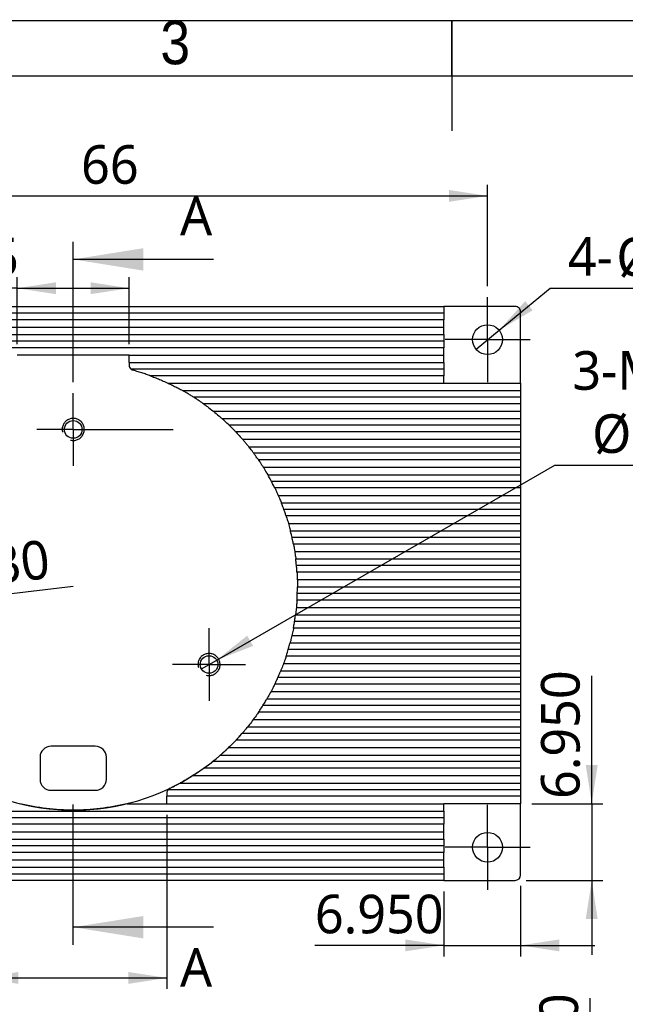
# Model space of a CAD drawing. Header units: millimetres. Extents: x 3 to 207, y 3 to 294.
# Tile 7 of 8: x 66 to 121, y 205 to 294. Entities that reach past the tile are written whole.
import ezdxf

# ---------------------------------------------------------------- set-up
doc = ezdxf.new("R2010")
doc.units = ezdxf.units.MM
doc.linetypes.add('CENTERX2', pattern=[20.32, 12.7, -2.54, 2.54, -2.54])
doc.linetypes.add('PHANTOM', pattern=[12.7, 6.35, -1.27, 1.27, -1.27, 1.27, -1.27])
for name, color, linetype in [('中心符号线', 7, 'CENTERX2'), ('几何体', 7, 'Continuous'), ('剖面线', 4, 'Continuous'), ('尺寸', 3, 'Continuous'), ('注释', 7, 'Continuous'), ('草图直线', 1, 'Continuous'), ('装饰螺纹线', 6, 'PHANTOM')]:
    doc.layers.add(name, color=color, linetype=linetype)
doc.styles.add('SLDTEXTSTYLE0', font='MSYH.TTC', dxfattribs={"bigfont": 'bigfont'})
doc.styles.add('SLDTEXTSTYLE1', font='MSYH.TTC')
doc.styles.add('SLDTEXTSTYLE2', font='GOTHIC.TTF', dxfattribs={"width": 0.913})
doc.dimstyles.new('SLDDIMSTYLE1', dxfattribs={"dimtxt": 3.5, "dimasz": 3.5, "dimexe": 0, "dimexo": 0.0625, "dimgap": 0.875, "dimtad": 0, "dimtih": 1, "dimtoh": 1, "dimdec": 3, "dimrnd": 1e-09, "dimzin": 4, "dimdsep": 46, "dimtxsty": 'SLDTEXTSTYLE1', "dimblk1": 'NONE', "dimsah": 1, "dimcen": 0, "dimadec": 0, "dimazin": 1, "dimtfac": 1, "dimtdec": 3, "dimtmove": 0, "dimatfit": 3, "dimldrblk": 'NONE', "dimfxl": 1, "dimfrac": 2, "dimtolj": 1, "dimtzin": 12, "dimarcsym": 0})
doc.dimstyles.new('SLDDIMSTYLE2', dxfattribs={"dimtxt": 3.5, "dimasz": 3.5, "dimexe": 0, "dimexo": 0.0625, "dimgap": 0.875, "dimtad": 0, "dimtih": 1, "dimtoh": 1, "dimdec": 6, "dimrnd": 1e-09, "dimzin": 12, "dimdsep": 46, "dimtxsty": 'SLDTEXTSTYLE1', "dimblk1": 'NONE', "dimsah": 1, "dimcen": 0, "dimadec": 0, "dimazin": 3, "dimtfac": 1, "dimtdec": 3, "dimtmove": 0, "dimatfit": 3, "dimldrblk": 'NONE', "dimfxl": 1, "dimfrac": 2, "dimtolj": 1, "dimtzin": 12, "dimarcsym": 0})
doc.dimstyles.new('SLDDIMSTYLE3', dxfattribs={"dimtxt": 3.5, "dimasz": 3.5, "dimexe": 0, "dimexo": 0.0625, "dimgap": 0.875, "dimtad": 1, "dimdec": 0, "dimrnd": 1e-09, "dimzin": 12, "dimdsep": 46, "dimtxsty": 'SLDTEXTSTYLE1', "dimsah": 1, "dimcen": 0.09, "dimadec": 0, "dimazin": 3, "dimtfac": 1, "dimtdec": 0, "dimtofl": 0, "dimtmove": 0, "dimatfit": 3, "dimfxl": 1, "dimfrac": 2, "dimtolj": 1, "dimtzin": 12, "dimarcsym": 0})
doc.dimstyles.new('SLDDIMSTYLE6', dxfattribs={"dimtxt": 3.5, "dimasz": 3.5, "dimexe": 0, "dimexo": 0.0625, "dimgap": 0.875, "dimtad": 1, "dimrnd": 1e-09, "dimzin": 4, "dimdsep": 46, "dimtxsty": 'SLDTEXTSTYLE1', "dimsah": 1, "dimcen": 0, "dimadec": 0, "dimazin": 1, "dimtfac": 1, "dimtofl": 0, "dimtmove": 0, "dimatfit": 3, "dimfxl": 1, "dimfrac": 2, "dimtolj": 1, "dimtzin": 12, "dimarcsym": 0})
doc.dimstyles.new('SLDDIMSTYLE7', dxfattribs={"dimtxt": 3.5, "dimasz": 3.5, "dimexe": 0, "dimexo": 0.0625, "dimgap": 0.875, "dimtad": 1, "dimdec": 3, "dimrnd": 1e-09, "dimzin": 12, "dimdsep": 46, "dimtxsty": 'SLDTEXTSTYLE1', "dimsah": 1, "dimcen": 0.09, "dimadec": 0, "dimazin": 3, "dimtfac": 1, "dimtdec": 3, "dimtofl": 0, "dimtmove": 0, "dimatfit": 3, "dimfxl": 1, "dimfrac": 2, "dimtolj": 1, "dimtzin": 12, "dimarcsym": 0})
doc.dimstyles.new('SLDDIMSTYLE8', dxfattribs={"dimtxt": 3.5, "dimasz": 3.5, "dimexe": 0, "dimexo": 0.0625, "dimgap": 0.875, "dimtad": 1, "dimdec": 3, "dimrnd": 1e-09, "dimzin": 4, "dimdsep": 46, "dimtxsty": 'SLDTEXTSTYLE1', "dimsah": 1, "dimcen": 0.09, "dimadec": 0, "dimazin": 1, "dimtfac": 1, "dimtdec": 3, "dimtmove": 0, "dimatfit": 0, "dimfxl": 1, "dimfrac": 2, "dimtolj": 1, "dimtzin": 12, "dimarcsym": 0})
doc.dimstyles.new('SLDDIMSTYLE9', dxfattribs={"dimtxt": 3.5, "dimasz": 3.5, "dimexe": 0, "dimexo": 0.0625, "dimgap": 0.875, "dimtad": 1, "dimrnd": 1e-09, "dimzin": 4, "dimdsep": 46, "dimtxsty": 'SLDTEXTSTYLE1', "dimsah": 1, "dimcen": 0.09, "dimadec": 0, "dimazin": 1, "dimtfac": 1, "dimtofl": 0, "dimtmove": 0, "dimatfit": 3, "dimfxl": 1, "dimfrac": 2, "dimtolj": 1, "dimtzin": 12, "dimarcsym": 0})

# ---------------------------------------------------------------- blocks, each defined once
blk = doc.blocks.new('_D')
at = {"layer": '尺寸'}
for p, q in [((109.282, 265.947), (113.922, 269.75)), ((113.922, 269.75), (156.258, 269.75)), ((107.194, 264.235), (109.282, 265.947))]:
    blk.add_line(p, q, dxfattribs=at)
blk.add_solid([(109.282, 265.947), (112.33, 267.749), (111.648, 268.582)], dxfattribs=at)
at = {"layer": '尺寸', "char_height": 3.5, "attachment_point": 1}
for s, insert, style in [(' 2.700 完全贯穿', (125.312, 274.376), 'SLDTEXTSTYLE0'), ('4-', (115.509, 274.376), 'SLDTEXTSTYLE1'), ('%%c', (119.904, 274.342), 'SLDTEXTSTYLE1')]:
    blk.add_mtext(s, dxfattribs=dict(at, insert=insert, style=style))
blk = doc.blocks.new('_None')
blk = doc.blocks.new('_D_1')
at = {"layer": '尺寸'}
for p, q in [((83.712, 236.054), (114.329, 253.73)), ((114.329, 253.73), (155.851, 253.73)), ((82.327, 235.254), (83.712, 236.054))]:
    blk.add_line(p, q, dxfattribs=at)
blk.add_solid([(83.712, 236.054), (87.013, 237.337), (86.474, 238.27)], dxfattribs=at)
at = {"layer": '尺寸', "char_height": 3.5, "attachment_point": 1}
for s, insert, style in [('3-M2 - 6H 完全贯穿', (115.916, 264.049), 'SLDTEXTSTYLE0'), (' 1.600 完全贯穿', (123.114, 258.356), 'SLDTEXTSTYLE0'), ('%%c', (117.707, 258.322), 'SLDTEXTSTYLE1')]:
    blk.add_mtext(s, dxfattribs=dict(at, insert=insert, style=style))
blk = doc.blocks.new('_D_3')
at = {"layer": '尺寸'}
for p, q in [((42.238, 269.941), (42.238, 279.119)), ((108.238, 269.941), (108.238, 279.119)), ((42.238, 278.119), (108.238, 278.119))]:
    blk.add_line(p, q, dxfattribs=at)
for points in [[(42.238, 278.119), (45.738, 277.581), (45.738, 278.658)], [(108.238, 278.119), (104.738, 278.658), (104.738, 277.581)]]:
    blk.add_solid(points, dxfattribs=at)
at = {"layer": '尺寸', "insert": (71.435, 282.711), "char_height": 3.5, "attachment_point": 1, "style": 'SLDTEXTSTYLE1'}
blk.add_mtext('66', dxfattribs=at)
blk = doc.blocks.new('_D_6')
at = {"layer": '尺寸'}
for q in [(70.722, 242.754), (43.877, 239.589)]:
    blk.add_line((50.562, 240.377), q, dxfattribs=at)
blk.add_arc((70.722, 242.754), 20.3, 183.90379, 318.22514, dxfattribs=at)
blk.add_solid([(50.562, 240.377), (47.023, 240.502), (47.149, 239.432)], dxfattribs=at)
at = {"layer": '尺寸', "insert": (53.957, 245.287), "char_height": 3.5, "attachment_point": 1, "rotation": 6.72396, "style": 'SLDTEXTSTYLE1'}
blk.add_mtext('R20.30', dxfattribs=at)
blk = doc.blocks.new('_D_7')
at = {"layer": '尺寸'}
for p, q in [((62.239, 222.041), (62.239, 206.252)), ((79.205, 222.041), (79.205, 206.252)), ((62.239, 207.252), (48.475, 207.252)), ((62.239, 207.252), (79.205, 207.252))]:
    blk.add_line(p, q, dxfattribs=at)
for points in [[(62.239, 207.252), (65.739, 206.714), (65.739, 207.791)], [(79.205, 207.252), (75.705, 207.791), (75.705, 206.714)]]:
    blk.add_solid(points, dxfattribs=at)
at = {"layer": '尺寸', "insert": (48.475, 211.845), "char_height": 3.5, "attachment_point": 1, "style": 'SLDTEXTSTYLE1'}
blk.add_mtext('16.965', dxfattribs=at)
blk = doc.blocks.new('_D_8')
at = {"layer": '尺寸'}
for p, q in [((65.654, 264.681), (65.654, 270.75)), ((75.79, 264.681), (75.79, 270.75)), ((65.654, 269.75), (51.556, 269.75)), ((65.654, 269.75), (75.79, 269.75))]:
    blk.add_line(p, q, dxfattribs=at)
for points in [[(65.654, 269.75), (69.154, 269.211), (69.154, 270.288)], [(75.79, 269.75), (72.29, 270.288), (72.29, 269.211)]]:
    blk.add_solid(points, dxfattribs=at)
at = {"layer": '尺寸', "insert": (51.556, 274.342), "char_height": 3.5, "attachment_point": 1, "style": 'SLDTEXTSTYLE1'}
blk.add_mtext('10.135', dxfattribs=at)
blk = doc.blocks.new('_D_9')
at = {"layer": '尺寸'}
for p, q in [((104.288, 215.091), (104.288, 209.202)), ((111.238, 215.591), (111.238, 209.202)), ((104.288, 210.202), (92.608, 210.202)), ((104.288, 210.202), (111.238, 210.202)), ((111.238, 210.202), (117.969, 210.202))]:
    blk.add_line(p, q, dxfattribs=at)
for points in [[(104.288, 210.202), (100.788, 210.74), (100.788, 209.663)], [(111.238, 210.202), (114.738, 209.663), (114.738, 210.74)]]:
    blk.add_solid(points, dxfattribs=at)
at = {"layer": '尺寸', "insert": (92.608, 214.794), "char_height": 3.5, "attachment_point": 1, "style": 'SLDTEXTSTYLE1'}
blk.add_mtext('6.950', dxfattribs=at)
blk = doc.blocks.new('_D_10')
at = {"layer": '尺寸'}
for p, q in [((117.673, 223.041), (117.673, 234.625)), ((112.238, 223.041), (118.673, 223.041)), ((117.673, 223.041), (117.673, 216.091)), ((111.738, 216.091), (118.673, 216.091)), ((117.673, 216.091), (117.673, 209.36))]:
    blk.add_line(p, q, dxfattribs=at)
for points in [[(117.673, 223.041), (118.211, 226.541), (117.134, 226.541)], [(117.673, 216.091), (117.134, 212.591), (118.211, 212.591)]]:
    blk.add_solid(points, dxfattribs=at)
at = {"layer": '尺寸', "insert": (113.08, 223.474), "char_height": 3.5, "attachment_point": 1, "rotation": 90, "style": 'SLDTEXTSTYLE1'}
blk.add_mtext('6.950', dxfattribs=at)
blk = doc.blocks.new('SW_CENTERMARKSYMBOL_1')
at = {"layer": '中心符号线', "color": 0}
for p, q in [((0, 2.5), (0, 3.3)), ((0, 0), (0, 2.5)), ((-2.5, 0), (-3.3, 0)), ((0, 0), (-2.5, 0)), ((0, 0), (0, -2.5)), ((0, 0), (2.5, 0)), ((2.5, 0), (3.3, 0)), ((0, -2.5), (0, -3.3))]:
    blk.add_line(p, q, dxfattribs=at)
blk = doc.blocks.new('SW_CENTERMARKSYMBOL_2')
at = {"layer": '中心符号线', "color": 0}
for p, q in [((0, 2.5), (0, 3.3)), ((0, 0), (0, 2.5)), ((-2.5, 0), (-3.3, 0)), ((0, 0), (-2.5, 0)), ((0, 0), (0, -2.5)), ((0, 0), (2.5, 0)), ((2.5, 0), (9.049, 0)), ((0, -2.5), (0, -3.3))]:
    blk.add_line(p, q, dxfattribs=at)
blk = doc.blocks.new('SW_CENTERMARKSYMBOL_5')
at = {"layer": '中心符号线', "color": 0}
for p, q in [((0, 2.5), (0, 3.85)), ((0, 0), (0, 2.5)), ((-2.5, 0), (-3.85, 0)), ((0, 0), (-2.5, 0)), ((0, 0), (0, -2.5)), ((0, 0), (2.5, 0)), ((2.5, 0), (3.85, 0)), ((0, -2.5), (0, -3.85))]:
    blk.add_line(p, q, dxfattribs=at)
blk = doc.blocks.new('SW_CENTERMARKSYMBOL_6')
at = {"layer": '中心符号线', "color": 0}
for p, q in [((0, 2.5), (0, 3.85)), ((0, 0), (0, 2.5)), ((-2.5, 0), (-3.85, 0)), ((0, 0), (-2.5, 0)), ((0, 0), (0, -2.5)), ((0, 0), (2.5, 0)), ((2.5, 0), (3.85, 0)), ((0, -2.5), (0, -3.85))]:
    blk.add_line(p, q, dxfattribs=at)
blk = doc.blocks.new('_D_11')
at = {"layer": '尺寸'}
for p, q in [((117.528, 196.315), (117.528, 205.43)), ((112.238, 196.315), (118.528, 196.315)), ((117.528, 196.315), (117.528, 187.815)), ((111.738, 187.815), (118.528, 187.815))]:
    blk.add_line(p, q, dxfattribs=at)
for points in [[(117.528, 196.315), (116.99, 192.815), (118.067, 192.815)], [(117.528, 187.815), (118.067, 191.315), (116.99, 191.315)]]:
    blk.add_solid(points, dxfattribs=at)
at = {"layer": '尺寸', "insert": (112.936, 196.807), "char_height": 3.5, "attachment_point": 1, "rotation": 90, "style": 'SLDTEXTSTYLE1'}
blk.add_mtext('8.50', dxfattribs=at)

msp = doc.modelspace()

# ---------------------------------------------------------------- linework, layer by layer
at = {"layer": '几何体'}
for p, q in [((46.1877897, 268.09096), (104.2878997, 268.09096)), ((104.2878997, 268.09096), (104.2878997, 267.49096)), ((110.7378997, 268.09096), (104.2878997, 268.09096)), ((104.2878997, 267.49096), (46.1877897, 267.49096)), ((104.2878997, 266.89096), (46.1877897, 266.89096)), ((104.2878997, 267.49096), (104.2878997, 266.89096)), ((104.2878997, 266.22096), (104.2878997, 266.89096)), ((111.2378997, 261.14096), (111.2378997, 267.5909156)), ((46.1877897, 266.22096), (104.2878997, 266.22096)), ((104.2878997, 265.55096), (104.2878997, 266.22096)), ((46.1877897, 265.55096), (104.2878997, 265.55096)), ((104.2878997, 265.55096), (104.2878997, 264.95096)), ((104.2878997, 264.95096), (46.1877897, 264.95096)), ((104.2878997, 264.35096), (46.1877897, 264.35096)), ((104.2878997, 264.95096), (104.2878997, 264.35096)), ((104.2878997, 263.68096), (104.2878997, 264.35096)), ((75.7897973, 263.68096), (65.654414, 263.68096)), ((75.7897973, 263.01096), (75.7897973, 263.68096)), ((75.7897973, 263.68096), (104.2878997, 263.68096)), ((104.2878997, 263.01096), (104.2878997, 263.68096)), ((75.7897973, 263.01096), (104.2878997, 263.01096)), ((75.7897973, 263.01096), (75.7897973, 262.7946623)), ((104.2878997, 262.41096), (75.9692157, 262.41096)), ((104.2878997, 263.01096), (104.2878997, 262.41096)), ((104.2878997, 262.41096), (104.2878997, 261.81096)), ((104.2878997, 261.81096), (77.7156906, 261.81096)), ((104.2878997, 261.14096), (104.2878997, 261.81096)), ((79.3243193, 261.14096), (104.2878997, 261.14096)), ((104.2878997, 261.14096), (111.2378997, 261.14096)), ((111.2378997, 261.14096), (111.2378997, 260.47096)), ((80.631098, 260.47096), (111.2378997, 260.47096)), ((111.2378997, 259.87096), (81.63489, 259.87096)), ((111.2378997, 260.47096), (111.2378997, 259.87096)), ((111.2378997, 259.87096), (111.2378997, 259.27096)), ((111.2378997, 259.27096), (82.5233595, 259.27096)), ((111.2378997, 259.27096), (111.2378997, 258.60096)), ((83.4088642, 258.60096), (111.2378997, 258.60096)), ((84.2032144, 257.93096), (111.2378997, 257.93096)), ((111.2378997, 258.60096), (111.2378997, 257.93096)), ((111.2378997, 257.93096), (111.2378997, 257.33096)), ((111.2378997, 257.33096), (84.8498452, 257.33096)), ((111.2378997, 257.33096), (111.2378997, 256.73096)), ((111.2378997, 256.73096), (85.4437141, 256.73096)), ((111.2378997, 256.73096), (111.2378997, 256.06096)), ((86.0520243, 256.06096), (111.2378997, 256.06096)), ((86.6088692, 255.39096), (111.2378997, 255.39096)), ((111.2378997, 256.06096), (111.2378997, 255.39096)), ((111.2378997, 255.39096), (111.2378997, 254.79096)), ((111.2378997, 254.79096), (87.0681751, 254.79096)), ((111.2378997, 254.79096), (111.2378997, 254.19096)), ((111.2378997, 254.19096), (87.4934716, 254.19096)), ((87.9312825, 253.52096), (111.2378997, 253.52096)), ((111.2378997, 254.19096), (111.2378997, 253.52096)), ((111.2378997, 253.52096), (111.2378997, 252.85096)), ((88.3327563, 252.85096), (111.2378997, 252.85096)), ((111.2378997, 252.85096), (111.2378997, 252.25096)), ((111.2378997, 252.25096), (88.6634475, 252.25096)), ((111.2378997, 251.65096), (88.9684335, 251.65096)), ((111.2378997, 252.25096), (111.2378997, 251.65096)), ((111.2378997, 251.65096), (111.2378997, 250.98096)), ((89.2801748, 250.98096), (111.2378997, 250.98096)), ((111.2378997, 250.98096), (111.2378997, 250.31096)), ((89.5629543, 250.31096), (111.2378997, 250.31096)), ((111.2378997, 250.31096), (111.2378997, 249.71096)), ((111.2378997, 249.71096), (89.792667, 249.71096)), ((111.2378997, 249.11096), (90.0009812, 249.11096)), ((111.2378997, 249.71096), (111.2378997, 249.11096)), ((111.2378997, 249.11096), (111.2378997, 248.44096)), ((90.2091498, 248.44096), (111.2378997, 248.44096)), ((111.2378997, 248.44096), (111.2378997, 247.77096)), ((90.3923101, 247.77096), (111.2378997, 247.77096)), ((111.2378997, 247.17096), (90.5356786, 247.17096)), ((111.2378997, 247.77096), (111.2378997, 247.17096)), ((111.2378997, 247.17096), (111.2378997, 246.57096)), ((111.2378997, 246.57096), (90.6599692, 246.57096)), ((111.2378997, 246.57096), (111.2378997, 245.90096)), ((90.7766476, 245.90096), (111.2378997, 245.90096)), ((111.2378997, 245.90096), (111.2378997, 245.23096)), ((90.8703836, 245.23096), (111.2378997, 245.23096)), ((111.2378997, 244.63096), (90.9351172, 244.63096)), ((111.2378997, 245.23096), (111.2378997, 244.63096)), ((111.2378997, 244.63096), (111.2378997, 244.03096)), ((111.2378997, 244.03096), (90.9818827, 244.03096)), ((111.2378997, 244.03096), (111.2378997, 243.36096)), ((91.0130203, 243.36096), (111.2378997, 243.36096)), ((91.0220088, 242.69096), (111.2378997, 242.69096)), ((111.2378997, 243.36096), (111.2378997, 242.69096)), ((111.2378997, 242.69096), (111.2378997, 242.09096)), ((111.2378997, 242.09096), (91.011285, 242.09096)), ((111.2378997, 242.09096), (111.2378997, 241.49096)), ((111.2378997, 241.49096), (90.9827949, 241.49096)), ((111.2378997, 241.49096), (111.2378997, 240.82096)), ((90.8545627, 240.15096), (111.2378997, 240.15096)), ((90.9298907, 240.82096), (111.2378997, 240.82096)), ((111.2378997, 240.82096), (111.2378997, 240.15096)), ((111.2378997, 240.15096), (111.2378997, 239.55096)), ((111.2378997, 239.55096), (90.7678673, 239.55096)), ((111.2378997, 239.55096), (111.2378997, 238.95096)), ((90.5232354, 238.28096), (111.2378997, 238.28096)), ((111.2378997, 238.95096), (90.6627498, 238.95096)), ((111.2378997, 238.95096), (111.2378997, 238.28096)), ((111.2378997, 238.28096), (111.2378997, 237.61096)), ((90.3598853, 237.61096), (111.2378997, 237.61096)), ((111.2378997, 237.61096), (111.2378997, 237.01096)), ((111.2378997, 237.01096), (90.1928817, 237.01096)), ((111.2378997, 237.01096), (111.2378997, 236.41096)), ((89.7723472, 235.74096), (111.2378997, 235.74096)), ((111.2378997, 236.41096), (90.0057737, 236.41096)), ((111.2378997, 236.41096), (111.2378997, 235.74096)), ((111.2378997, 235.74096), (111.2378997, 235.07096)), ((89.5121496, 235.07096), (111.2378997, 235.07096)), ((111.2378997, 235.07096), (111.2378997, 234.47096)), ((111.2378997, 233.87096), (88.9755222, 233.87096)), ((111.2378997, 234.47096), (89.255494, 234.47096)), ((111.2378997, 234.47096), (111.2378997, 233.87096)), ((111.2378997, 233.87096), (111.2378997, 233.20096)), ((88.6339862, 233.20096), (111.2378997, 233.20096)), ((111.2378997, 233.20096), (111.2378997, 232.53096)), ((88.2602331, 232.53096), (111.2378997, 232.53096)), ((111.2378997, 232.53096), (111.2378997, 231.93096)), ((111.2378997, 231.33096), (87.5033862, 231.33096)), ((111.2378997, 231.93096), (87.8964658, 231.93096)), ((111.2378997, 231.93096), (111.2378997, 231.33096)), ((111.2378997, 231.33096), (111.2378997, 230.66096)), ((87.0271977, 230.66096), (111.2378997, 230.66096)), ((111.2378997, 230.66096), (111.2378997, 229.99096)), ((111.2378997, 229.39096), (86.0037158, 229.39096)), ((86.5082666, 229.99096), (111.2378997, 229.99096)), ((111.2378997, 229.99096), (111.2378997, 229.39096)), ((111.2378997, 229.39096), (111.2378997, 228.79096)), ((111.2378997, 228.79096), (85.4575167, 228.79096)), ((111.2378997, 228.79096), (111.2378997, 228.12096)), ((72.7221057, 228.253684), (68.7221057, 228.253684)), ((84.7924073, 228.12096), (111.2378997, 228.12096)), ((111.2378997, 228.12096), (111.2378997, 227.45096)), ((67.7221057, 227.253684), (67.7221057, 225.253684)), ((73.7221057, 225.253684), (73.7221057, 227.253684)), ((111.2378997, 226.85096), (83.3392912, 226.85096)), ((84.0606453, 227.45096), (111.2378997, 227.45096)), ((111.2378997, 227.45096), (111.2378997, 226.85096)), ((111.2378997, 226.85096), (111.2378997, 226.25096)), ((111.2378997, 226.25096), (82.5437004, 226.25096)), ((111.2378997, 226.25096), (111.2378997, 225.58096)), ((80.4033866, 224.91096), (111.2378997, 224.91096)), ((81.5474256, 225.58096), (111.2378997, 225.58096)), ((111.2378997, 225.58096), (111.2378997, 224.91096)), ((111.2378997, 224.91096), (111.2378997, 224.31096)), ((68.7221057, 224.253684), (72.7221057, 224.253684)), ((79.2047899, 223.9933167), (79.2047899, 223.71096)), ((111.2378997, 224.31096), (79.3186518, 224.31096)), ((111.2378997, 224.31096), (111.2378997, 223.71096)), ((111.2378997, 223.71096), (79.2047899, 223.71096)), ((79.2047899, 223.04096), (79.2047899, 223.71096)), ((111.2378997, 223.71096), (111.2378997, 223.04096)), ((46.1877897, 222.37096), (104.2878997, 222.37096)), ((75.5696322, 223.04096), (79.2047899, 223.04096)), ((79.2047899, 223.04096), (104.2878997, 223.04096)), ((104.2878997, 222.37096), (104.2878997, 223.04096)), ((111.2378997, 223.04096), (104.2878997, 223.04096)), ((104.2878997, 222.37096), (104.2878997, 221.77096)), ((111.2378997, 216.59096), (111.2378997, 223.04096)), ((104.2878997, 221.77096), (46.1877897, 221.77096)), ((104.2878997, 221.77096), (104.2878997, 221.17096)), ((104.2878997, 221.17096), (46.1877897, 221.17096)), ((46.1877897, 220.50096), (104.2878997, 220.50096)), ((104.2878997, 220.50096), (104.2878997, 221.17096)), ((104.2878997, 219.83096), (104.2878997, 220.50096)), ((46.1877897, 219.83096), (104.2878997, 219.83096)), ((104.2878997, 219.83096), (104.2878997, 219.23096)), ((104.2878997, 219.23096), (46.1877897, 219.23096)), ((104.2878997, 218.63096), (46.1877897, 218.63096)), ((104.2878997, 219.23096), (104.2878997, 218.63096)), ((104.2878997, 217.96096), (104.2878997, 218.63096)), ((46.1877897, 217.96096), (104.2878997, 217.96096)), ((104.2878997, 217.29096), (104.2878997, 217.96096)), ((46.1877897, 217.29096), (104.2878997, 217.29096)), ((104.2878997, 217.29096), (104.2878997, 216.69096)), ((46.1877897, 216.69096), (104.2878997, 216.69096)), ((104.2878997, 216.09096), (46.1877897, 216.09096)), ((104.2878997, 216.69096), (104.2878997, 216.09096)), ((104.2878997, 216.09096), (110.7378997, 216.09096))]:
    msp.add_line(p, q, dxfattribs=at)
for centre, radius in [((108.2379057, 265.090862), 1.35), ((70.7221057, 256.953684), 0.8), ((83.0196664, 235.653684), 0.8), ((108.2379057, 219.090954), 1.35)]:
    msp.add_circle(centre, radius, dxfattribs=at)
for centre, radius, start, end in [((68.7221057, 227.253684), 1, 90, 180), ((72.7221057, 227.253684), 1, 0, 90), ((68.7221057, 225.253684), 1, 180, 270), ((72.7221057, 225.253684), 1, 270, 0), ((110.7378997, 216.59096), 0.5, 270, 0)]:
    msp.add_arc(centre, radius, start, end, dxfattribs=at)
for points, knots in [([(111.2378997, 267.5909156), (111.2378997, 267.7229752), (111.1837575, 267.8521121), (110.9994112, 268.0366147), (110.8699596, 268.09096), (110.7378997, 268.09096)], [0, 0, 0, 0, 0.5, 0.5, 1, 1, 1, 1]), ([(75.7897973, 262.7946623), (75.7897973, 262.7340958), (75.8015686, 262.6635713), (75.8610059, 262.5269123), (75.9087201, 262.4615039), (75.9692157, 262.41096)], [0, 0, 0, 0, 0.5, 0.5, 1, 1, 1, 1]), ([(77.7156906, 261.81096), (77.7156906, 261.81096), (77.7048821, 261.8149324), (77.6693596, 261.827908), (77.6457359, 261.8365073), (77.5659863, 261.8653164), (77.5035548, 261.8876005), (77.3071179, 261.9564669), (77.1679417, 262.003707), (76.8847509, 262.0962276), (76.7391817, 262.1420286), (76.4481226, 262.2299732), (76.3022291, 262.2722718), (76.1559586, 262.312908)], [0, 0, 0, 0, 0.0625, 0.0625, 0.125, 0.125, 0.25, 0.25, 0.5, 0.5, 0.75, 0.75, 1, 1, 1, 1]), ([(77.7156906, 261.81096), (77.7156906, 261.81096), (77.726835, 261.8068767), (77.7637076, 261.7932803), (77.7882045, 261.7842152), (77.871116, 261.7532927), (77.9361618, 261.728739), (78.1403628, 261.6502638), (78.2853547, 261.5928022), (78.5785389, 261.4724331), (78.7290197, 261.4086017), (79.0278702, 261.2774769), (79.1764949, 261.2101175), (79.3243193, 261.14096)], [0, 0, 0, 0, 0.0625, 0.0625, 0.125, 0.125, 0.25, 0.25, 0.5, 0.5, 0.75, 0.75, 1, 1, 1, 1]), ([(79.3243193, 261.14096), (79.4542797, 261.08016), (79.5836215, 261.0179702), (79.8410785, 260.8907992), (79.9697912, 260.8254675), (80.1534326, 260.7299137), (80.2133427, 260.6983423), (80.3296255, 260.6363545), (80.3864552, 260.6056799), (80.4890081, 260.5497799), (80.5364011, 260.5236385), (80.6080583, 260.4838735), (80.631098, 260.47096), (80.631098, 260.47096)], [0, 0, 0, 0, 0.25, 0.25, 0.5, 0.5, 0.625, 0.625, 0.75, 0.75, 0.875, 0.875, 1, 1, 1, 1]), ([(81.63489, 259.87096), (81.5355254, 259.934308), (81.4344393, 259.9975039), (81.2369478, 260.1186347), (81.1396637, 260.1771355), (80.9496358, 260.2893563), (80.8568599, 260.3430295), (80.738011, 260.4107993), (80.7018362, 260.4312386), (80.6479051, 260.4615767), (80.631098, 260.47096), (80.631098, 260.47096)], [0, 0, 0, 0, 0.25, 0.25, 0.5, 0.5, 0.75, 0.75, 0.875, 0.875, 1, 1, 1, 1]), ([(82.5233595, 259.27096), (82.5233595, 259.27096), (82.5116956, 259.2793059), (82.4714619, 259.3079353), (82.4431744, 259.3280051), (82.3458979, 259.3965126), (82.2646891, 259.4530641), (82.0953014, 259.5688838), (82.0045334, 259.6299652), (81.8214116, 259.7509617), (81.7286876, 259.8111612), (81.63489, 259.87096)], [0, 0, 0, 0, 0.125, 0.125, 0.25, 0.25, 0.5, 0.5, 0.75, 0.75, 1, 1, 1, 1]), ([(82.5233595, 259.27096), (82.5233595, 259.27096), (82.534736, 259.2628446), (82.5751723, 259.2338366), (82.6030033, 259.2138147), (82.7011014, 259.1427104), (82.7820973, 259.0833484), (83.0380567, 258.8922311), (83.2255176, 258.7477408), (83.4088642, 258.60096)], [0, 0, 0, 0, 0.125, 0.125, 0.25, 0.25, 0.5, 0.5, 1, 1, 1, 1]), ([(83.4088642, 258.60096), (83.5848262, 258.4600912), (83.761499, 258.3133978), (83.9908523, 258.117293), (84.0614398, 258.0558799), (84.1680612, 257.9622773), (84.2032144, 257.93096), (84.2032144, 257.93096)], [0, 0, 0, 0, 0.5, 0.5, 0.75, 0.75, 1, 1, 1, 1]), ([(84.8498452, 257.33096), (84.7101494, 257.4663478), (84.5678278, 257.6000714), (84.3787758, 257.7734267), (84.3206156, 257.8259777), (84.2324163, 257.9050871), (84.2032144, 257.93096), (84.2032144, 257.93096)], [0, 0, 0, 0, 0.5, 0.5, 0.75, 0.75, 1, 1, 1, 1]), ([(85.4437141, 256.73096), (85.4437141, 256.73096), (85.4207632, 256.7551991), (85.3455032, 256.8337836), (85.2942012, 256.8870037), (85.1226197, 257.0624913), (84.9860806, 257.1989258), (84.8498452, 257.33096)], [0, 0, 0, 0, 0.25, 0.25, 0.5, 0.5, 1, 1, 1, 1]), ([(85.4437141, 256.73096), (85.4437141, 256.73096), (85.4679933, 256.705462), (85.546862, 256.6216295), (85.6001089, 256.5646472), (85.7782005, 256.3711269), (85.9167454, 256.2168007), (86.0520243, 256.06096)], [0, 0, 0, 0, 0.25, 0.25, 0.5, 0.5, 1, 1, 1, 1]), ([(86.0520243, 256.06096), (86.1183465, 255.9845571), (86.1845325, 255.9071139), (86.3092155, 255.7591202), (86.369813, 255.686058), (86.476196, 255.5562494), (86.5230526, 255.4982085), (86.589615, 255.415239), (86.6088692, 255.39096), (86.6088692, 255.39096)], [0, 0, 0, 0, 0.25, 0.25, 0.5, 0.5, 0.75, 0.75, 1, 1, 1, 1]), ([(87.0681751, 254.79096), (86.9628467, 254.9339912), (86.8546012, 255.0765696), (86.7216694, 255.2480504), (86.6822971, 255.2981807), (86.6253714, 255.3702703), (86.6088692, 255.39096), (86.6088692, 255.39096)], [0, 0, 0, 0, 0.5, 0.5, 0.75, 0.75, 1, 1, 1, 1]), ([(87.4934716, 254.19096), (87.4934716, 254.19096), (87.4799267, 254.2108777), (87.4311837, 254.2818479), (87.396488, 254.3321096), (87.2753025, 254.5053452), (87.1720364, 254.6499212), (87.0681751, 254.79096)], [0, 0, 0, 0, 0.25, 0.25, 0.5, 0.5, 1, 1, 1, 1]), ([(87.4934716, 254.19096), (87.4934716, 254.19096), (87.5080037, 254.1697164), (87.5601981, 254.092591), (87.5970416, 254.0378484), (87.7236669, 253.846936), (87.8297656, 253.6832129), (87.9312825, 253.52096)], [0, 0, 0, 0, 0.25, 0.25, 0.5, 0.5, 1, 1, 1, 1]), ([(87.9312825, 253.52096), (87.981532, 253.4406469), (88.0319384, 253.3587657), (88.1251031, 253.205179), (88.1694883, 253.1307892), (88.2446683, 253.0033314), (88.2767177, 252.9481682), (88.3204847, 252.8724274), (88.3327563, 252.85096), (88.3327563, 252.85096)], [0, 0, 0, 0, 0.25, 0.25, 0.5, 0.5, 0.75, 0.75, 1, 1, 1, 1]), ([(88.6634475, 252.25096), (88.5847456, 252.3996361), (88.5034998, 252.5480151), (88.4083301, 252.7182055), (88.3812157, 252.766041), (88.3433823, 252.8324772), (88.3327563, 252.85096), (88.3327563, 252.85096)], [0, 0, 0, 0, 0.5, 0.5, 0.75, 0.75, 1, 1, 1, 1]), ([(88.9684335, 251.65096), (88.9684335, 251.65096), (88.9597406, 251.6688402), (88.9274846, 251.7345256), (88.9039746, 251.7821814), (88.8177508, 251.9544515), (88.741349, 252.103796), (88.6634475, 252.25096)], [0, 0, 0, 0, 0.25, 0.25, 0.5, 0.5, 1, 1, 1, 1]), ([(88.9684335, 251.65096), (88.9684335, 251.65096), (88.9779973, 251.6314099), (89.0128171, 251.5594476), (89.0380209, 251.5070926), (89.1280552, 251.3170175), (89.2054582, 251.1494963), (89.2801748, 250.98096)], [0, 0, 0, 0, 0.25, 0.25, 0.5, 0.5, 1, 1, 1, 1]), ([(89.2801748, 250.98096), (89.3544322, 250.8134593), (89.4261828, 250.6445818), (89.5309894, 250.3913972), (89.5629543, 250.31096), (89.5629543, 250.31096)], [0, 0, 0, 0, 0.5, 0.5, 1, 1, 1, 1]), ([(89.792667, 249.71096), (89.7367568, 249.8642152), (89.6790244, 250.0158972), (89.5915127, 250.2403378), (89.5629543, 250.31096), (89.5629543, 250.31096)], [0, 0, 0, 0, 0.5, 0.5, 1, 1, 1, 1]), ([(90.0009812, 249.11096), (90.0009812, 249.11096), (89.9783932, 249.18016), (89.9016069, 249.4058217), (89.8482514, 249.558598), (89.792667, 249.71096)], [0, 0, 0, 0, 0.5, 0.5, 1, 1, 1, 1]), ([(90.0009812, 249.11096), (90.0009812, 249.11096), (90.0263772, 249.0347913), (90.1059435, 248.7847736), (90.1586159, 248.6141111), (90.2091498, 248.44096)], [0, 0, 0, 0, 0.5, 0.5, 1, 1, 1, 1]), ([(90.2091498, 248.44096), (90.2343093, 248.3547529), (90.2585722, 248.2694261), (90.3031762, 248.1089258), (90.3232626, 248.0346722), (90.373173, 247.847043), (90.3923101, 247.77096), (90.3923101, 247.77096)], [0, 0, 0, 0, 0.25, 0.25, 0.5, 0.5, 1, 1, 1, 1]), ([(90.5356786, 247.17096), (90.5007769, 247.3275107), (90.4643313, 247.4810158), (90.4096868, 247.7036627), (90.3923101, 247.77096), (90.3923101, 247.77096)], [0, 0, 0, 0, 0.5, 0.5, 1, 1, 1, 1]), ([(90.6599692, 246.57096), (90.6599692, 246.57096), (90.647446, 246.6374643), (90.6026759, 246.8604909), (90.5704882, 247.0148225), (90.5356786, 247.17096)], [0, 0, 0, 0, 0.5, 0.5, 1, 1, 1, 1]), ([(90.6599692, 246.57096), (90.6599692, 246.57096), (90.6743319, 246.4972847), (90.7080324, 246.3113097), (90.7211639, 246.2371307), (90.7486654, 246.0753757), (90.7628226, 245.9890538), (90.7766476, 245.90096)], [0, 0, 0, 0, 0.5, 0.5, 0.75, 0.75, 1, 1, 1, 1]), ([(90.7766476, 245.90096), (90.7904324, 245.8131228), (90.8033582, 245.7268952), (90.8266592, 245.5650208), (90.8368329, 245.4907752), (90.8615828, 245.3045932), (90.8703836, 245.23096), (90.8703836, 245.23096)], [0, 0, 0, 0, 0.25, 0.25, 0.5, 0.5, 1, 1, 1, 1]), ([(90.9351172, 244.63096), (90.9204381, 244.7890128), (90.9039296, 244.9437578), (90.8786439, 245.1654067), (90.8703836, 245.23096), (90.8703836, 245.23096)], [0, 0, 0, 0, 0.5, 0.5, 1, 1, 1, 1]), ([(90.9818827, 244.03096), (90.9818827, 244.03096), (90.9779728, 244.0961414), (90.9620649, 244.3177794), (90.9497925, 244.4729479), (90.9351172, 244.63096)], [0, 0, 0, 0, 0.5, 0.5, 1, 1, 1, 1]), ([(90.9818827, 244.03096), (90.9818827, 244.03096), (90.9867071, 243.95836), (90.996593, 243.772993), (91.0002653, 243.698579), (91.0071708, 243.5364452), (91.0103738, 243.4493878), (91.0130203, 243.36096)], [0, 0, 0, 0, 0.5, 0.5, 0.75, 0.75, 1, 1, 1, 1]), ([(91.011285, 242.09096), (91.0164503, 242.2490961), (91.019401, 242.4042932), (91.0220052, 242.6258236), (91.0220088, 242.69096), (91.0220088, 242.69096)], [0, 0, 0, 0, 0.5, 0.5, 1, 1, 1, 1]), ([(91.0130203, 243.36096), (91.0183056, 243.1843627), (91.0208509, 243.0110548), (91.02248, 242.763691), (91.0220088, 242.69096), (91.0220088, 242.69096)], [0, 0, 0, 0, 0.5, 0.5, 1, 1, 1, 1]), ([(90.9827949, 241.49096), (90.9827949, 241.49096), (90.9870455, 241.5559801), (90.998915, 241.7773209), (91.0061121, 241.9325944), (91.011285, 242.09096)], [0, 0, 0, 0, 0.5, 0.5, 1, 1, 1, 1]), ([(90.9827949, 241.49096), (90.9827949, 241.49096), (90.9785068, 241.4181665), (90.9651274, 241.2325268), (90.9594642, 241.1580859), (90.9460314, 240.9960034), (90.9383274, 240.9091706), (90.9298907, 240.82096)], [0, 0, 0, 0, 0.5, 0.5, 0.75, 0.75, 1, 1, 1, 1]), ([(90.7678673, 239.55096), (90.7929983, 239.7082544), (90.8155001, 239.8626475), (90.8462349, 240.0849736), (90.8545627, 240.15096), (90.8545627, 240.15096)], [0, 0, 0, 0, 0.5, 0.5, 1, 1, 1, 1]), ([(90.9298907, 240.82096), (90.9130099, 240.6444604), (90.8938214, 240.4717077), (90.8642817, 240.2242027), (90.8545627, 240.15096), (90.8545627, 240.15096)], [0, 0, 0, 0, 0.5, 0.5, 1, 1, 1, 1]), ([(90.6627498, 238.95096), (90.6627498, 238.95096), (90.6755415, 239.0169559), (90.7158571, 239.2390517), (90.7426682, 239.3932394), (90.7678673, 239.55096)], [0, 0, 0, 0, 0.5, 0.5, 1, 1, 1, 1]), ([(90.5232354, 238.28096), (90.5034955, 238.1935695), (90.4834636, 238.107656), (90.4449377, 237.946737), (90.4266685, 237.8726689), (90.3798535, 237.6862018), (90.3598853, 237.61096), (90.3598853, 237.61096)], [0, 0, 0, 0, 0.25, 0.25, 0.5, 0.5, 1, 1, 1, 1]), ([(90.6627498, 238.95096), (90.6627498, 238.95096), (90.6488449, 238.8766745), (90.5987581, 238.6275685), (90.562595, 238.4552083), (90.5232354, 238.28096)], [0, 0, 0, 0, 0.5, 0.5, 1, 1, 1, 1]), ([(90.1928817, 237.01096), (90.2384083, 237.1653184), (90.2813522, 237.3186722), (90.3422342, 237.5427308), (90.3598853, 237.61096), (90.3598853, 237.61096)], [0, 0, 0, 0, 0.5, 0.5, 1, 1, 1, 1]), ([(90.0057737, 236.41096), (90.0057737, 236.41096), (90.0284447, 236.479205), (90.0998019, 236.7031715), (90.1471805, 236.8560095), (90.1928817, 237.01096)], [0, 0, 0, 0, 0.5, 0.5, 1, 1, 1, 1]), ([(89.7723472, 235.74096), (89.7093648, 235.5698669), (89.6440571, 235.4005947), (89.5447475, 235.1499795), (89.5121496, 235.07096), (89.5121496, 235.07096)], [0, 0, 0, 0, 0.5, 0.5, 1, 1, 1, 1]), ([(90.0057737, 236.41096), (90.0057737, 236.41096), (89.9996492, 236.3922633), (89.9764088, 236.3222636), (89.9591617, 236.2706209), (89.8947521, 236.0815508), (89.8349192, 235.9109385), (89.7723472, 235.74096)], [0, 0, 0, 0, 0.25, 0.25, 0.5, 0.5, 1, 1, 1, 1]), ([(89.255494, 234.47096), (89.3225076, 234.6209095), (89.3875314, 234.7720169), (89.4828735, 234.9987684), (89.5121496, 235.07096), (89.5121496, 235.07096)], [0, 0, 0, 0, 0.5, 0.5, 1, 1, 1, 1]), ([(88.9755222, 233.87096), (88.9755222, 233.87096), (88.9658308, 233.8509785), (88.9298251, 233.7775699), (88.9035695, 233.724314), (88.8071249, 233.5318251), (88.7215126, 233.3650768), (88.6339862, 233.20096)], [0, 0, 0, 0, 0.25, 0.25, 0.5, 0.5, 1, 1, 1, 1]), ([(88.9755222, 233.87096), (88.9755222, 233.87096), (88.9840723, 233.8884792), (89.0152372, 233.9529669), (89.0378072, 233.9998835), (89.1185542, 234.1701843), (89.1881152, 234.3201934), (89.255494, 234.47096)], [0, 0, 0, 0, 0.25, 0.25, 0.5, 0.5, 1, 1, 1, 1]), ([(88.6339862, 233.20096), (88.5454623, 233.034973), (88.4538022, 232.869447), (88.3460906, 232.6794369), (88.3153286, 232.6259819), (88.2723377, 232.5516648), (88.2602331, 232.53096), (88.2602331, 232.53096)], [0, 0, 0, 0, 0.5, 0.5, 0.75, 0.75, 1, 1, 1, 1]), ([(87.8964658, 231.93096), (87.9870541, 232.0747128), (88.0773366, 232.2225968), (88.180139, 232.394556), (88.2092145, 232.443855), (88.2490796, 232.5117734), (88.2602331, 232.53096), (88.2602331, 232.53096)], [0, 0, 0, 0, 0.5, 0.5, 0.75, 0.75, 1, 1, 1, 1]), ([(87.5033862, 231.33096), (87.5033862, 231.33096), (87.4883556, 231.308809), (87.4340513, 231.229658), (87.3951512, 231.1732791), (87.2593553, 230.9793781), (87.1432552, 230.8174448), (87.0271977, 230.66096)], [0, 0, 0, 0, 0.25, 0.25, 0.5, 0.5, 1, 1, 1, 1]), ([(87.5033862, 231.33096), (87.5033862, 231.33096), (87.5163844, 231.3500029), (87.5631295, 231.4191501), (87.596141, 231.4682236), (87.7097213, 231.6392945), (87.8050332, 231.7858675), (87.8964658, 231.93096)], [0, 0, 0, 0, 0.25, 0.25, 0.5, 0.5, 1, 1, 1, 1]), ([(87.0271977, 230.66096), (86.9091207, 230.5017522), (86.7866984, 230.3421842), (86.6359579, 230.1502748), (86.5911691, 230.0940851), (86.5271619, 230.0142643), (86.5082666, 229.99096), (86.5082666, 229.99096)], [0, 0, 0, 0, 0.5, 0.5, 0.75, 0.75, 1, 1, 1, 1]), ([(85.4575167, 228.79096), (85.4575167, 228.79096), (85.4792484, 228.8138346), (85.549926, 228.8890381), (85.5976655, 228.9401435), (85.7575109, 229.113621), (85.881944, 229.2517018), (86.0037158, 229.39096)], [0, 0, 0, 0, 0.25, 0.25, 0.5, 0.5, 1, 1, 1, 1]), ([(86.0037158, 229.39096), (86.0635308, 229.4593644), (86.1232542, 229.5286252), (86.2359527, 229.6610102), (86.2908047, 229.7263545), (86.3872987, 229.8425481), (86.4299245, 229.894573), (86.4906299, 229.9690857), (86.5082666, 229.99096), (86.5082666, 229.99096)], [0, 0, 0, 0, 0.25, 0.25, 0.5, 0.5, 0.75, 0.75, 1, 1, 1, 1]), ([(85.4575167, 228.79096), (85.4575167, 228.79096), (85.431891, 228.7638334), (85.3477518, 228.6758938), (85.2903559, 228.6163414), (85.0983042, 228.4202125), (84.945285, 228.2679617), (84.7924073, 228.12096)], [0, 0, 0, 0, 0.25, 0.25, 0.5, 0.5, 1, 1, 1, 1]), ([(84.7924073, 228.12096), (84.7137646, 228.04534), (84.6335616, 227.9694849), (84.4790095, 227.8255646), (84.4033938, 227.7562976), (84.2607096, 227.6273676), (84.194711, 227.5687114), (84.0941943, 227.4801208), (84.0606453, 227.45096), (84.0606453, 227.45096)], [0, 0, 0, 0, 0.25, 0.25, 0.5, 0.5, 0.75, 0.75, 1, 1, 1, 1]), ([(82.5437004, 226.25096), (82.5437004, 226.25096), (82.553898, 226.2582547), (82.5901332, 226.2843058), (82.6151104, 226.3023086), (82.7030962, 226.3661547), (82.7758231, 226.4194551), (83.0057729, 226.5908232), (83.1742617, 226.720026), (83.3392912, 226.85096)], [0, 0, 0, 0, 0.125, 0.125, 0.25, 0.25, 0.5, 0.5, 1, 1, 1, 1]), ([(83.3392912, 226.85096), (83.4982513, 226.9770787), (83.6579626, 227.1080267), (83.8663668, 227.2834983), (83.9306567, 227.3384861), (84.028197, 227.4226018), (84.0606453, 227.45096), (84.0606453, 227.45096)], [0, 0, 0, 0, 0.5, 0.5, 0.75, 0.75, 1, 1, 1, 1]), ([(82.5437004, 226.25096), (82.5437004, 226.25096), (82.5306464, 226.2415936), (82.4856244, 226.2094889), (82.453933, 226.1869643), (82.345004, 226.1101829), (82.2539855, 226.0468304), (82.0640777, 225.9173281), (81.9622374, 225.8491129), (81.7568701, 225.7143455), (81.6527919, 225.6473807), (81.5474256, 225.58096)], [0, 0, 0, 0, 0.125, 0.125, 0.25, 0.25, 0.5, 0.5, 0.75, 0.75, 1, 1, 1, 1]), ([(79.48886, 224.444287), (79.6768578, 224.5343025), (79.8655427, 224.6284199), (80.1241011, 224.7619667), (80.2082866, 224.8063025), (80.3119096, 224.8615854), (80.3434873, 224.8785702), (80.3893631, 224.9033391), (80.4033866, 224.91096), (80.4033866, 224.91096)], [0, 0, 0, 0, 0.5, 0.5, 0.75, 0.75, 0.875, 0.875, 1, 1, 1, 1]), ([(81.5474256, 225.58096), (81.4348596, 225.5100009), (81.3203748, 225.4394181), (81.096369, 225.304278), (80.9858342, 225.239076), (80.7694323, 225.1140456), (80.663944, 225.0545123), (80.5274716, 224.9787718), (80.4857108, 224.9558392), (80.423249, 224.921716), (80.4033866, 224.91096), (80.4033866, 224.91096)], [0, 0, 0, 0, 0.25, 0.25, 0.5, 0.5, 0.75, 0.75, 0.875, 0.875, 1, 1, 1, 1]), ([(79.3186518, 224.31096), (79.2801455, 224.2641505), (79.2507842, 224.2106913), (79.2130464, 224.1008395), (79.2047899, 224.0447607), (79.2047899, 223.9933167)], [0, 0, 0, 0, 0.5, 0.5, 1, 1, 1, 1]), ([(75.5696322, 223.04096), (74.773025, 222.8450675), (73.9756629, 222.6998413), (72.3722602, 222.5047524), (71.5666084, 222.4548747), (70.3435402, 222.45312), (69.9321832, 222.464893), (69.1113914, 222.5135107), (68.7035904, 222.5501449), (67.8911713, 222.6478837), (67.4865919, 222.7089906), (66.6794352, 222.8560686), (66.275658, 222.9423313), (65.8745791, 223.04096)], [0, 0, 0, 0, 0.25, 0.25, 0.5, 0.5, 0.625, 0.625, 0.75, 0.75, 0.875, 0.875, 1, 1, 1, 1])]:
    msp.add_open_spline(points, degree=3, knots=knots, dxfattribs=at)
for points in [[(75.9692157, 262.41096), (76.024064, 262.3651344), (76.0871993, 262.3320103), (76.1559586, 262.312908)], [(79.48886, 224.444287), (79.4230216, 224.4127628), (79.3652825, 224.367646), (79.3186518, 224.31096)]]:
    msp.add_open_spline(points, degree=3, dxfattribs=at)
at = {"layer": '剖面线'}
for p, q in [((70.7221057, 261.2500354), (70.7221057, 273.9500354)), ((70.7221057, 210.260077), (70.7221057, 222.966427))]:
    msp.add_line(p, q, dxfattribs=at)
at = {"layer": '剖面线', "linetype": 'Continuous'}
for p, q in [((83.4221057, 272.3625354), (70.7221057, 272.3625354)), ((83.4221057, 211.847577), (70.7221057, 211.847577))]:
    msp.add_line(p, q, dxfattribs=at)
at = {"layer": '剖面线'}
for points in [[(70.7221057, 272.3625354), (77.0721057, 271.3465354), (77.0721057, 273.3785354)], [(70.7221057, 211.847577), (77.0721057, 210.831577), (77.0721057, 212.863577)]]:
    msp.add_solid(points, dxfattribs=at)
at = {"layer": '草图直线'}
for p, q in [((3, 294), (207, 294)), ((105, 294.001), (105, 283.999)), ((105, 289), (105, 294)), ((8, 289), (202, 289))]:
    msp.add_line(p, q, dxfattribs=at)
at = {"layer": '装饰螺纹线'}
for centre in [(70.7221057, 256.953684), (83.0196664, 235.653684)]:
    msp.add_arc(centre, 1, 255, 195, dxfattribs=at)

# ---------------------------------------------------------------- block references
at = {"layer": '中心符号线'}
for name, p in [('SW_CENTERMARKSYMBOL_5', (108.2379057, 265.090862)), ('SW_CENTERMARKSYMBOL_2', (70.7221057, 256.953684)), ('SW_CENTERMARKSYMBOL_1', (83.0196664, 235.653684)), ('SW_CENTERMARKSYMBOL_6', (108.2379057, 219.090954))]:
    msp.add_blockref(name, p, dxfattribs=at)

# ---------------------------------------------------------------- texts
at = {"layer": '剖面线', "char_height": 3.5, "attachment_point": 1, "style": 'SLDTEXTSTYLE1'}
for insert in [(80.3919556, 278.0503347), (80.3919556, 209.9535398)]:
    msp.add_mtext('A', dxfattribs=dict(at, insert=insert))
at = {"layer": '注释', "insert": (79.9600369, 294.0136245), "char_height": 3.96875, "attachment_point": 2, "style": 'SLDTEXTSTYLE2'}
msp.add_mtext('3', dxfattribs=at)

# ---------------------------------------------------------------- dimensions: what is measured, and where the dimension line sits
at = {"layer": '尺寸'}
for base, p1, p2, dimstyle, picture, middle in [((108.2379057, 278.1191523), (42.2377837, 268.940862), (108.2379057, 268.940862), 'SLDDIMSTYLE3', '_D_3', (73.9626013, 278.1191523)), ((75.7897973, 269.7498611), (65.654414, 263.68096), (75.7897973, 263.68096), 'SLDDIMSTYLE7', '_D_8', (58.3958318, 269.7498611)), ((79.2047899, 207.2524228), (62.2394214, 223.04096), (79.2047899, 223.04096), 'SLDDIMSTYLE7', '_D_7', (55.3145855, 207.2524228)), ((111.2378997, 210.2017084), (104.2878997, 216.09096), (111.2378997, 216.59096), 'SLDDIMSTYLE8', '_D_9', (98.1833938, 210.2017084))]:
    dim = msp.add_linear_dim(base=base, p1=p1, p2=p2, dimstyle=dimstyle, dxfattribs=at)
    dim.commit()
    dim.dimension.update_dxf_attribs({"geometry": picture, "text_midpoint": middle, "dimtype": 160})
dim = msp.add_diameter_dim_2p(p1=(107.1938181, 264.2350693), p2=(109.2819932, 265.9466547), text='4-<> 完全贯穿\\P', dimstyle='SLDDIMSTYLE1', dxfattribs=at)
dim.commit()
dim.dimension.update_dxf_attribs({"geometry": '_D', "text_midpoint": (135.8835074, 272.6130555), "dimtype": 163})
dim = msp.add_diameter_dim_2p(p1=(82.3268461, 235.253684), p2=(83.7124867, 236.053684), text='3-M2 - 6H 完全贯穿\\P%%c 1.600 完全贯穿\\P', dimstyle='SLDDIMSTYLE2', override={"dimpost": '<>'}, dxfattribs=at)
dim.commit()
dim.dimension.update_dxf_attribs({"geometry": '_D_1', "text_midpoint": (135.8835074, 259.4395061), "dimtype": 163})
dim = msp.add_radius_dim(center=(70.7221057, 242.753684), mpoint=(50.5617339, 240.3768354), dimstyle='SLDDIMSTYLE6', dxfattribs=at)
dim.commit()
dim.dimension.update_dxf_attribs({"geometry": '_D_6', "text_midpoint": (61.0290158, 241.610906), "dimtype": 164})
for base, p1, p2, dimstyle, picture, middle in [((117.6727955, 216.09096), (111.2378997, 223.04096), (110.7378997, 216.09096), 'SLDDIMSTYLE8', '_D_10', (117.6727955, 229.0493009)), ((117.528119, 187.8147944), (111.2378997, 196.3147944), (110.7378997, 187.8147944), 'SLDDIMSTYLE9', '_D_11', (117.528119, 201.1183443))]:
    dim = msp.add_linear_dim(base=base, p1=p1, p2=p2, angle=90, dimstyle=dimstyle, dxfattribs=at)
    dim.commit()
    dim.dimension.update_dxf_attribs({"geometry": picture, "text_midpoint": middle, "dimtype": 160})

doc.saveas('drawing.dxf')
